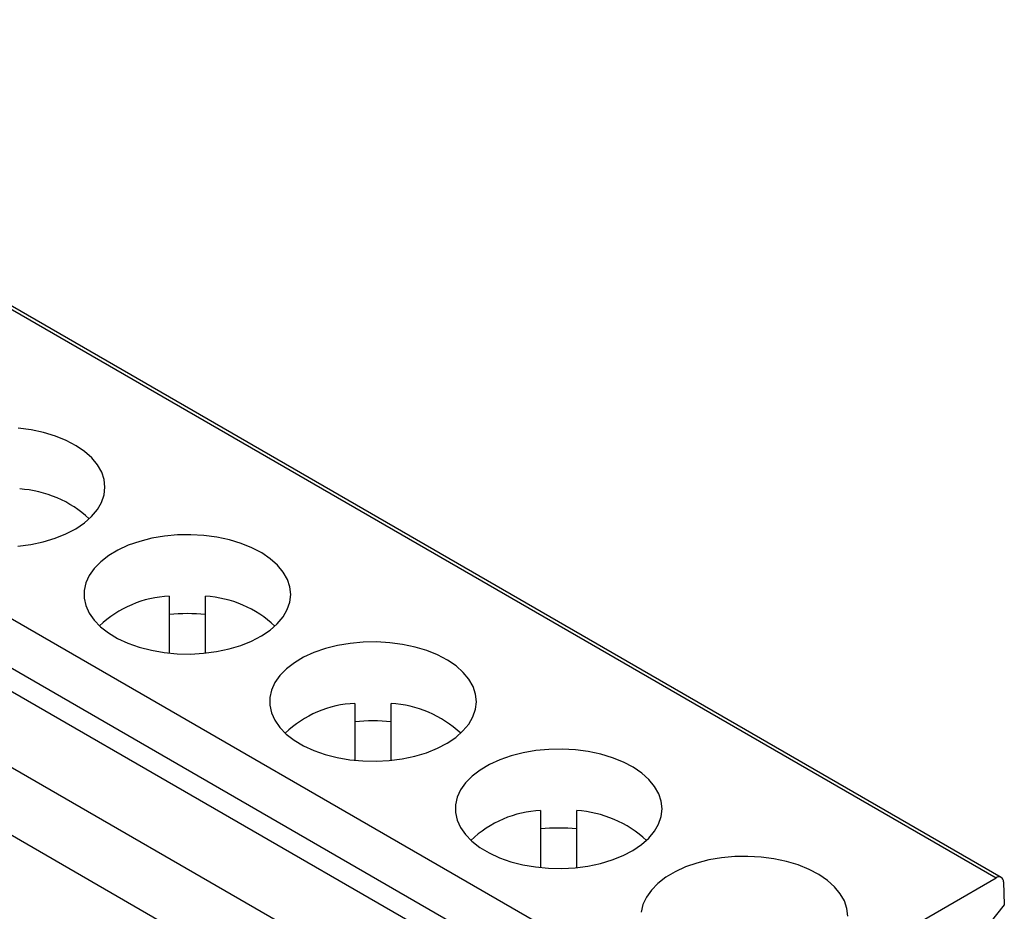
# Model space of a CAD drawing. Header units: millimetres. Extents: x 0 to 279, y 0 to 216.
# Tile 5 of 6: x 199 to 219, y 137 to 155. Entities that reach past the tile are written whole.
import ezdxf

# ---------------------------------------------------------------- set-up
doc = ezdxf.new("R2010")
doc.units = ezdxf.units.MM

msp = doc.modelspace()

# ---------------------------------------------------------------- linework, layer by layer
for p, q in [((189.647, 154.581), (218.384, 137.991)), ((218.484, 138.001), (189.747, 154.591)), ((184.469, 151.591), (213.205, 135.002)), ((184.045, 150.878), (212.782, 134.289)), ((184.029, 150.439), (212.765, 133.85)), ((184.029, 148.969), (212.765, 132.38)), ((187.355, 145.737), (208.908, 133.295)), ((202.388, 143.441), (202.388, 142.339)), ((203.088, 142.339), (203.088, 143.441)), ((205.98, 141.367), (205.98, 140.265)), ((206.68, 140.265), (206.68, 141.367)), ((209.572, 139.294), (209.572, 138.191)), ((210.272, 138.191), (210.272, 139.294)), ((213.205, 135.002), (218.384, 137.991)), ((218.525, 137.917), (218.542, 137.471)), ((218.542, 137.471), (218.27, 137.131))]:
    msp.add_line(p, q)
at = {"flags": 128}
for points in [[(199.462, 144.409), (199.712, 144.442), (199.953, 144.492), (200.18, 144.561), (200.391, 144.645), (200.581, 144.744), (200.747, 144.857), (200.887, 144.981), (200.999, 145.114), (201.08, 145.254), (201.13, 145.399), (201.146, 145.547), (201.131, 145.695), (201.082, 145.84), (201.002, 145.98), (200.891, 146.114), (200.752, 146.238), (200.586, 146.351), (200.396, 146.45), (200.186, 146.535), (199.959, 146.604), (199.719, 146.655), (199.469, 146.688)], [(201.391, 142.622), (201.591, 142.53), (201.81, 142.453), (202.044, 142.393), (202.29, 142.35), (202.543, 142.326), (202.799, 142.321), (203.054, 142.335), (203.304, 142.368), (203.545, 142.419), (203.772, 142.487), (203.983, 142.571), (204.173, 142.671), (204.339, 142.783), (204.479, 142.907), (204.591, 143.04), (204.672, 143.18), (204.722, 143.326), (204.739, 143.473), (204.723, 143.621), (204.674, 143.766), (204.594, 143.907), (204.483, 144.04), (204.344, 144.164), (204.178, 144.277), (203.988, 144.377), (203.779, 144.462), (203.552, 144.53), (203.311, 144.582), (203.061, 144.615), (202.806, 144.629), (202.55, 144.625), (202.297, 144.601), (202.051, 144.56), (201.817, 144.5), (201.597, 144.424), (201.397, 144.332), (201.218, 144.225), (201.064, 144.107), (200.938, 143.978), (200.842, 143.841), (200.776, 143.698), (200.743, 143.551), (200.742, 143.404), (200.775, 143.257), (200.839, 143.114), (200.935, 142.976), (201.06, 142.847), (201.213, 142.729), (201.391, 142.622)], [(204.983, 140.548), (205.183, 140.456), (205.402, 140.379), (205.636, 140.319), (205.882, 140.277), (206.135, 140.253), (206.391, 140.248), (206.646, 140.262), (206.896, 140.294), (207.137, 140.345), (207.364, 140.413), (207.575, 140.498), (207.765, 140.597), (207.931, 140.709), (208.071, 140.833), (208.183, 140.966), (208.264, 141.107), (208.314, 141.252), (208.331, 141.4), (208.315, 141.547), (208.266, 141.692), (208.186, 141.833), (208.075, 141.966), (207.936, 142.091), (207.77, 142.203), (207.581, 142.303), (207.371, 142.388), (207.144, 142.457), (206.903, 142.508), (206.654, 142.541), (206.398, 142.556), (206.142, 142.551), (205.889, 142.528), (205.643, 142.486), (205.409, 142.426), (205.189, 142.35), (204.989, 142.258), (204.81, 142.152), (204.657, 142.033), (204.53, 141.905), (204.434, 141.768), (204.368, 141.625), (204.335, 141.478), (204.335, 141.33), (204.367, 141.183), (204.431, 141.04), (204.527, 140.903), (204.652, 140.774), (204.805, 140.655), (204.983, 140.548)], [(208.575, 138.475), (208.776, 138.382), (208.994, 138.305), (209.229, 138.245), (209.474, 138.203), (209.727, 138.179), (209.983, 138.174), (210.238, 138.188), (210.488, 138.221), (210.729, 138.271), (210.956, 138.34), (211.167, 138.424), (211.357, 138.523), (211.523, 138.636), (211.664, 138.76), (211.775, 138.893), (211.856, 139.033), (211.906, 139.178), (211.923, 139.326), (211.907, 139.474), (211.858, 139.619), (211.778, 139.759), (211.667, 139.893), (211.528, 140.017), (211.362, 140.13), (211.173, 140.229), (210.963, 140.314), (210.736, 140.383), (210.495, 140.434), (210.246, 140.467), (209.991, 140.482), (209.734, 140.477), (209.481, 140.454), (209.236, 140.412), (209.001, 140.353), (208.782, 140.276), (208.581, 140.184), (208.402, 140.078), (208.249, 139.96), (208.122, 139.831), (208.026, 139.694), (207.96, 139.551), (207.927, 139.404), (207.927, 139.256), (207.959, 139.109), (208.023, 138.966), (208.119, 138.829), (208.245, 138.7), (208.397, 138.581), (208.575, 138.475)], [(215.515, 137.252), (215.499, 137.4), (215.45, 137.545), (215.37, 137.686), (215.259, 137.819), (215.12, 137.943), (214.954, 138.056), (214.765, 138.156), (214.555, 138.241), (214.328, 138.309), (214.087, 138.361), (213.838, 138.394), (213.583, 138.408), (213.327, 138.404), (213.073, 138.38), (212.828, 138.339), (212.593, 138.279), (212.374, 138.203), (212.173, 138.11), (211.994, 138.004), (211.841, 137.886), (211.715, 137.757), (211.618, 137.62), (211.552, 137.477), (211.519, 137.33)]]:
    msp.add_lwpolyline(points, dxfattribs=at)
for centre, radius, start, end in [((199.359, 143.337), 2.182, 47.1802, 86.4107), ((202.478, 141.372), 2.071, 92.4851, 133.9022), ((202.951, 141.263), 2.182, 47.1802, 86.4107), ((202.739, 139.659), 3.444, 84.1756, 95.8407), ((206.07, 139.298), 2.071, 92.4851, 133.9022), ((206.544, 139.189), 2.182, 47.1802, 86.4107), ((206.331, 137.585), 3.444, 84.1756, 95.8407), ((209.662, 137.225), 2.071, 92.4851, 133.9022), ((210.136, 137.116), 2.182, 47.1802, 86.4107), ((209.923, 135.512), 3.444, 84.1756, 95.8407), ((218.439, 137.925), 0.0864, 354.5597, 129.758)]:
    msp.add_arc(centre, radius, start, end)

doc.saveas('drawing.dxf')
